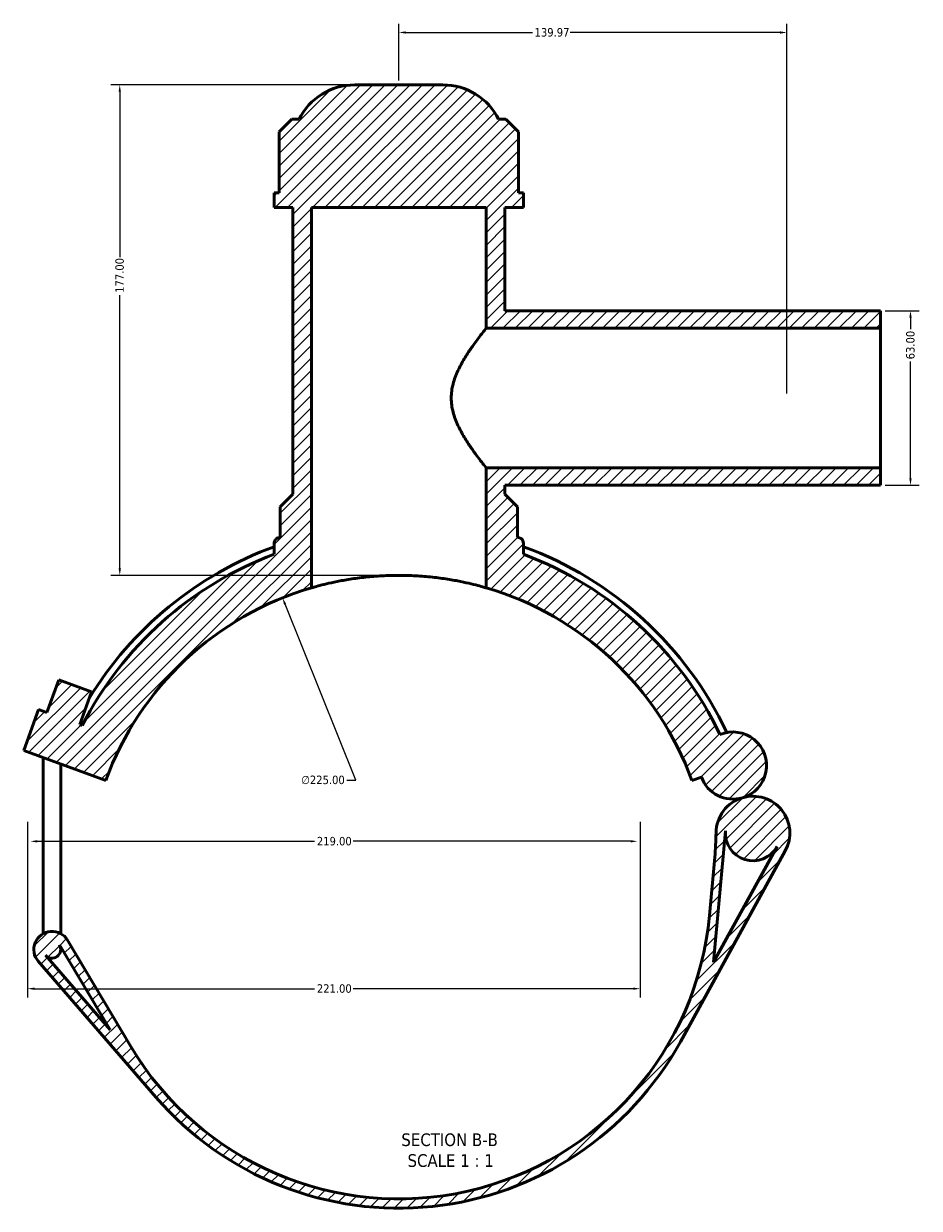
# Model space of a CAD drawing. Header units: millimetres. Extents: x 0 to 898, y -438 to 1031.
# Tile 1 of 5: x 259 to 582, y -438 to -10. Entities that reach past the tile are written whole.
import ezdxf

# ---------------------------------------------------------------- set-up
doc = ezdxf.new("R2010")
doc.units = ezdxf.units.MM
for name, color, linetype, lineweight in [('Dimension (ANSI)', 7, 'Continuous', 25), ('Hatch (ANSI)', 7, 'Continuous', 18), ('Symbol (ANSI)', 7, 'Continuous', 25), ('Visible (ANSI)', 7, 'Continuous', 50)]:
    doc.layers.add(name, color=color, linetype=linetype, lineweight=lineweight)
doc.styles.add('Label Text (ANSI)', font='tahoma.ttf')
doc.styles.add('Note Text (ANSI)', font='tahoma.ttf')
doc.dimstyles.new('Default - mm (ANSI)', dxfattribs={"dimtxt": 3.04800009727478, "dimasz": 2.5, "dimexe": 3.175, "dimexo": 1.6002, "dimgap": 0.7999999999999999, "dimtad": 0, "dimtoh": 1, "dimrnd": 1e-08, "dimzin": 4, "dimdsep": 46, "dimtxsty": 'Note Text (ANSI)', "dimcen": 0.09, "dimdle": 10, "dimclrd": 256, "dimclre": 256, "dimclrt": 256, "dimadec": 1, "dimazin": 1, "dimtfac": 1, "dimtofl": 0, "dimtmove": 0, "dimatfit": 3, "dimfxl": 1, "dimtolj": 1, "dimtzin": 4, "dimlwd": -1, "dimlwe": -1, "dimarcsym": 0})

# ---------------------------------------------------------------- blocks, each defined once
blk = doc.blocks.new('*D7')
at = {"layer": 'Defpoints', "color": 0, "transparency": 16777216}
for p in [(352.7268707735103, -217.3926356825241), (436.6513040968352, -426.1620961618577)]:
    blk.add_point(p, dxfattribs=at)
at = {"layer": 'Dimension (ANSI)', "transparency": 16777216}
for p, q in [((379.1745072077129, -283.1834735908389), (353.6593368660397, -219.7122276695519)), ((375.9545055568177, -283.183473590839), (379.1745072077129, -283.1834735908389))]:
    blk.add_line(p, q, dxfattribs=at)
blk.add_arc((394.6890874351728, -321.7773659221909), 112.5033312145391, 107.0746609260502, 113.5168832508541, dxfattribs=at)
blk.add_solid([(354.0459355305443, -219.5568166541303), (353.272738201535, -219.8676386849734), (352.7268707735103, -217.3926356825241)], dxfattribs=at)
at = {"layer": 'Dimension (ANSI)', "color": 230, "true_color": 0xff0080, "transparency": 16777216, "insert": (359.472984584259, -281.5420028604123), "char_height": 3.04800009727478, "attachment_point": 1, "style": 'Note Text (ANSI)'}
blk.add_mtext('\\A1;∅225.00', dxfattribs=at)
blk = doc.blocks.new('*D9')
at = {"layer": 'Defpoints', "color": 0, "transparency": 16777216}
for p in [(378.7897814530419, -32.27389591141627), (294.0239634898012, -209.2740347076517), (394.6890874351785, -209.2740347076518)]:
    blk.add_point(p, dxfattribs=at)
at = {"layer": 'Dimension (ANSI)', "transparency": 16777216}
for p, q in [((377.1895814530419, -32.27389591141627), (290.8489634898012, -32.27389591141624)), ((294.0239634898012, -34.77389591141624), (294.0239634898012, -94.43431062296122)), ((294.0239634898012, -206.7740347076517), (294.0239634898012, -108.1137253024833)), ((393.0888874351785, -209.2740347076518), (290.8489634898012, -209.2740347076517))]:
    blk.add_line(p, q, dxfattribs=at)
for points in [[(293.6072968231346, -34.77389591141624), (294.4406301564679, -34.77389591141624), (294.0239634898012, -32.27389591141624)], [(293.6072968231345, -206.7740347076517), (294.4406301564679, -206.7740347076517), (294.0239634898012, -209.2740347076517)]]:
    blk.add_solid(points, dxfattribs=at)
at = {"layer": 'Dimension (ANSI)', "color": 230, "true_color": 0xff0080, "transparency": 16777216, "insert": (292.437529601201, -107.3137253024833), "char_height": 3.04800009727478, "attachment_point": 1, "rotation": 90, "style": 'Note Text (ANSI)'}
blk.add_mtext('\\A1;177.00', dxfattribs=at)
blk = doc.blocks.new('*D10')
at = {"layer": 'Defpoints', "color": 0, "transparency": 16777216}
for p in [(568.462723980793, -113.7738959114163), (568.462723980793, -176.7738959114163), (579.242417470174, -176.7738959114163)]:
    blk.add_point(p, dxfattribs=at)
at = {"layer": 'Dimension (ANSI)', "transparency": 16777216}
for p, q in [((570.062923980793, -113.7738959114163), (582.417417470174, -113.7738959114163)), ((579.242417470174, -116.2738959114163), (579.242417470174, -120.4341536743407)), ((579.242417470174, -174.2738959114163), (579.242417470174, -132.113638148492)), ((570.062923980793, -176.7738959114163), (582.417417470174, -176.7738959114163))]:
    blk.add_line(p, q, dxfattribs=at)
for points in [[(578.8257508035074, -116.2738959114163), (579.6590841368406, -116.2738959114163), (579.242417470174, -113.7738959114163)], [(578.8257508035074, -174.2738959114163), (579.6590841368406, -174.2738959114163), (579.242417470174, -176.7738959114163)]]:
    blk.add_solid(points, dxfattribs=at)
at = {"layer": 'Dimension (ANSI)', "color": 230, "true_color": 0xff0080, "transparency": 16777216, "insert": (577.6549600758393, -131.3136381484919), "char_height": 3.04800009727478, "attachment_point": 1, "rotation": 90, "style": 'Note Text (ANSI)'}
blk.add_mtext('\\A1;63.00', dxfattribs=at)
blk = doc.blocks.new('*D11')
at = {"layer": 'Defpoints', "color": 0, "transparency": 16777216}
for p in [(534.6620189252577, -13.36457105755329), (394.6890874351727, -32.27389591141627), (534.6620189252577, -145.2738959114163)]:
    blk.add_point(p, dxfattribs=at)
at = {"layer": 'Dimension (ANSI)', "transparency": 16777216}
for p, q in [((394.6890874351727, -30.67369591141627), (394.6890874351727, -10.18957105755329)), ((534.6620189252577, -143.6736959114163), (534.6620189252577, -10.18957105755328)), ((397.1890874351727, -13.36457105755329), (442.8401685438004, -13.36457105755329)), ((532.1620189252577, -13.36457105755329), (456.538006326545, -13.36457105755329))]:
    blk.add_line(p, q, dxfattribs=at)
for points in [[(397.1890874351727, -12.94790439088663), (397.1890874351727, -13.78123772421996), (394.6890874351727, -13.36457105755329)], [(532.1620189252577, -12.94790439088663), (532.1620189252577, -13.78123772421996), (534.6620189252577, -13.36457105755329)]]:
    blk.add_solid(points, dxfattribs=at)
at = {"layer": 'Dimension (ANSI)', "color": 230, "true_color": 0xff0080, "transparency": 16777216, "insert": (443.6401685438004, -11.77711366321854), "char_height": 3.04800009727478, "attachment_point": 1, "style": 'Note Text (ANSI)'}
blk.add_mtext('\\A1;139.97', dxfattribs=at)
blk = doc.blocks.new('*D12')
at = {"layer": 'Defpoints', "color": 0, "transparency": 16777216}
for p in [(260.7812187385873, -296.5853959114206), (481.7812187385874, -296.5853959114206), (481.7812187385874, -358.4325080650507)]:
    blk.add_point(p, dxfattribs=at)
at = {"layer": 'Dimension (ANSI)', "transparency": 16777216}
for p, q in [((260.7812187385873, -298.1855959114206), (260.7812187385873, -361.6075080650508)), ((481.7812187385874, -298.1855959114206), (481.7812187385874, -361.6075080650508)), ((263.2812187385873, -358.4325080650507), (364.3217612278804, -358.4325080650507)), ((479.2812187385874, -358.4325080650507), (378.2406762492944, -358.4325080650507))]:
    blk.add_line(p, q, dxfattribs=at)
for points in [[(263.2812187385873, -358.0158413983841), (263.2812187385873, -358.8491747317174), (260.7812187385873, -358.4325080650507)], [(479.2812187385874, -358.0158413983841), (479.2812187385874, -358.8491747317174), (481.7812187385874, -358.4325080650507)]]:
    blk.add_solid(points, dxfattribs=at)
at = {"layer": 'Dimension (ANSI)', "color": 230, "true_color": 0xff0080, "transparency": 16777216, "insert": (365.1217612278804, -356.845050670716), "char_height": 3.04800009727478, "attachment_point": 1, "style": 'Note Text (ANSI)'}
blk.add_mtext('\\A1;221.00', dxfattribs=at)
blk = doc.blocks.new('*D13')
at = {"layer": 'Defpoints', "color": 0, "transparency": 16777216}
for p in [(261.7812187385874, -305.250266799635), (480.7812187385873, -305.250266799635), (480.7812187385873, -305.250266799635)]:
    blk.add_point(p, dxfattribs=at)
at = {"layer": 'Dimension (ANSI)', "transparency": 16777216}
for p, q in [((264.2812187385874, -305.250266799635), (364.3217612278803, -305.250266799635)), ((478.2812187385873, -305.250266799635), (378.2406762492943, -305.250266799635))]:
    blk.add_line(p, q, dxfattribs=at)
for points in [[(264.2812187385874, -304.8336001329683), (264.2812187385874, -305.6669334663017), (261.7812187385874, -305.250266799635)], [(478.2812187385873, -304.8336001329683), (478.2812187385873, -305.6669334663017), (480.7812187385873, -305.250266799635)]]:
    blk.add_solid(points, dxfattribs=at)
at = {"layer": 'Dimension (ANSI)', "color": 230, "true_color": 0xff0080, "transparency": 16777216, "insert": (365.1217612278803, -303.6628094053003), "char_height": 3.04800009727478, "attachment_point": 1, "style": 'Note Text (ANSI)'}
blk.add_mtext('\\A1;219.00', dxfattribs=at)

msp = doc.modelspace()

# ---------------------------------------------------------------- hatches: boundary and pattern name
at = {"layer": 'Hatch (ANSI)'}
h = msp.add_hatch(dxfattribs=at)
h.set_pattern_fill('ANSI31', color=256, scale=25.4, style=0)
h.set_pattern_definition([(45, (0, 0), (-2.245064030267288, 2.245064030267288), [])])
edge = h.paths.add_edge_path()
edge.add_ellipse((522.4163013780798, -302.308651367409), major_axis=(-3.777523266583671, 12.78034415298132), ratio=1, start_angle=0, end_angle=72.83797818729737)
edge.add_ellipse((396.5986556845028, -300.7807105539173), major_axis=(112.4917052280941, -1.366109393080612), ratio=1, start_angle=355.49837295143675, end_angle=360, ccw=False)
edge.add_line((508.6361134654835, -310.9717877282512), (506.7265452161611, -331.9649730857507))
edge.add_ellipse((394.6890874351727, -321.7738959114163), major_axis=(112.0374577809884, -10.19107717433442), ratio=1, start_angle=215.9598470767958, end_angle=360, ccw=False)
edge.add_line((298.0183663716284, -379.3153738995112), (275.1740380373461, -340.9364901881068))
edge.add_ellipse((269.5671362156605, -344.2738959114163), major_axis=(5.606901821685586, 3.337405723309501), ratio=1, start_angle=-5.088887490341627e-14, end_angle=190.0982775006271)
edge.add_line((264.6322651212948, -348.5426981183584), (307.0525835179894, -397.5819351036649))
edge.add_ellipse((394.6890874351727, -321.7738959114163), major_axis=(-87.63650391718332, -75.80803919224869), ratio=1, start_angle=0, end_angle=110.3373189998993)
edge.add_line((496.2292197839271, -377.6005664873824), (534.0945540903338, -308.7293438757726))
edge.add_ellipse((522.4163013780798, -302.308651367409), major_axis=(11.67825271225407, -6.420692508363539), ratio=1, start_angle=0, end_angle=135.2682052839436)
edge = h.paths.add_edge_path(flags=0)
edge.add_line((272.2739164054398, -342.6627345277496), (290.5094345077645, -373.2987339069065))
edge.add_line((290.5094345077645, -373.2987339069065), (267.1847846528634, -346.3346969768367))
edge.add_ellipse((269.5671362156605, -344.2738959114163), major_axis=(-2.382351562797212, -2.060801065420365), ratio=1, start_angle=-1.017777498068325e-13, end_angle=169.9017224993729)
edge = h.paths.add_edge_path(flags=0)
edge.add_line((508.1908275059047, -348.839020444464), (512.5052954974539, -301.4071330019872))
edge.add_ellipse((522.4163013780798, -302.308651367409), major_axis=(-9.911005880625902, 0.9015183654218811), ratio=1, start_angle=0, end_angle=156.3954435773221)
edge.add_line((531.1370745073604, -307.1033243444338), (508.1908275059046, -348.839020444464))
edge = h.paths.add_edge_path()
edge.add_line((432.9390874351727, -176.7738959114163), (568.462723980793, -176.7738959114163))
edge.add_line((568.462723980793, -176.7738959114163), (568.462723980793, -170.4738959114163))
edge.add_line((568.462723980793, -170.4738959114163), (426.1890874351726, -170.4738959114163))
edge.add_line((426.1890874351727, -170.4738959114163), (426.1890874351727, -213.7738959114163))
edge.add_ellipse((394.6890874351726, -321.7738959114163), major_axis=(31.50000000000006, 108.0000000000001), ratio=1, start_angle=306.260204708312, end_angle=360, ccw=False)
edge.add_line((500.4045072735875, -283.2966297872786), (503.8199285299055, -282.0535181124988))
edge.add_ellipse((515.2046660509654, -277.9098125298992), major_axis=(-11.38473752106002, -4.143705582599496), ratio=1, start_angle=0, end_angle=86.4662509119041)
edge.add_ellipse((515.2046660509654, -277.9098125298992), major_axis=(3.434112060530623, -11.61849468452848), ratio=1, start_angle=0, end_angle=186.2410347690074)
edge.add_ellipse((394.6890874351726, -321.7738959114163), major_axis=(115.8387572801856, 55.04039254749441), ratio=1, start_angle=3.967943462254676e-15, end_angle=44.04445110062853)
edge.add_line((439.6890874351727, -201.6778406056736), (439.6890874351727, -197.8081167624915))
edge.add_ellipse((437.4390874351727, -197.8081167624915), major_axis=(2.249999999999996, 3.293642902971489e-28), ratio=1, start_angle=0, end_angle=70.97308056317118)
edge.add_ellipse((394.6890874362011, -321.7738959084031), major_axis=(43.48352779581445, 126.0928515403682), ratio=1, start_angle=0, end_angle=0.3329785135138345)
edge.add_line((437.4390874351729, -195.4304675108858), (437.4390874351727, -184.5238959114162))
edge.add_line((437.4390874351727, -184.5238959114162), (432.9390874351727, -180.0238959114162))
edge.add_line((432.9390874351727, -180.0238959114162), (432.9390874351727, -176.7738959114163))
edge = h.paths.add_edge_path()
edge.add_line((568.462723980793, -113.7738959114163), (432.9390874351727, -113.7738959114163))
edge.add_line((432.9390874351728, -113.7738959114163), (432.9390874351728, -76.52389591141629))
edge.add_line((432.9390874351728, -76.52389591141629), (439.6890874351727, -76.52389591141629))
edge.add_line((439.6890874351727, -76.52389591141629), (439.6890874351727, -71.21389591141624))
edge.add_line((439.6890874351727, -71.21389591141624), (437.8352629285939, -71.21389591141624))
edge.add_line((437.8352629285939, -71.21389591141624), (437.8352629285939, -49.16389591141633))
edge.add_line((437.8352629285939, -49.16389591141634), (433.3352629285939, -44.66389591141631))
edge.add_line((433.3352629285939, -44.66389591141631), (430.6890874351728, -44.66389591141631))
edge.add_ellipse((410.5883934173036, -54.7738959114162), major_axis=(20.1006940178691, 10.10999999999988), ratio=1, start_angle=5.65431943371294e-15, end_angle=63.29908064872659)
edge.add_line((410.5883934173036, -32.2738959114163), (378.7897814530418, -32.27389591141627))
edge.add_ellipse((378.7897814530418, -54.77389591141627), major_axis=(1.554312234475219e-14, 22.49999999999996), ratio=1, start_angle=0, end_angle=63.2990806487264)
edge.add_line((358.6890874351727, -44.66389591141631), (356.0429119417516, -44.66389591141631))
edge.add_line((356.0429119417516, -44.66389591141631), (351.5429119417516, -49.16389591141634))
edge.add_line((351.5429119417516, -49.16389591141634), (351.5429119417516, -71.21389591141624))
edge.add_line((351.5429119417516, -71.21389591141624), (349.6890874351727, -71.21389591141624))
edge.add_line((349.6890874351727, -71.21389591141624), (349.6890874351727, -76.5238959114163))
edge.add_line((349.6890874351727, -76.5238959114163), (356.4390874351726, -76.52389591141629))
edge.add_line((356.4390874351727, -76.52389591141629), (356.4390874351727, -180.0238959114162))
edge.add_line((356.4390874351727, -180.0238959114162), (351.9390874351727, -184.5238959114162))
edge.add_line((351.9390874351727, -184.5238959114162), (351.9390874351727, -195.4304675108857))
edge.add_ellipse((394.6890874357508, -321.7738959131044), major_axis=(-42.75000000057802, 126.3434284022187), ratio=1, start_angle=0, end_angle=0.3329785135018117)
edge.add_spline(control_points=[(351.2055596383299, -195.6810443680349), (351.0423482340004, -195.7373283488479), (350.8861558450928, -195.8122107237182), (350.5939805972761, -195.9962134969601), (350.4589661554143, -196.1047240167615), (350.1318855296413, -196.4361253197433), (349.9687760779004, -196.6828557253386), (349.7463135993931, -197.2249511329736), (349.6890874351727, -197.5151334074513), (349.6890874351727, -197.8081167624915)], knot_values=[-0.2793762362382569, -0.2793762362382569, -0.2793762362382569, -0.2793762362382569, -0.2275831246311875, -0.2275831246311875, -0.1757900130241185, -0.1757900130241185, -0.08789500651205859, -0.08789500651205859, 0, 0, 0, 0], degree=3, periodic=0)
edge.add_line((349.6890874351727, -197.8081167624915), (349.6890874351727, -201.6778406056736))
edge.add_ellipse((394.6890874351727, -321.7738959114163), major_axis=(-45.00000000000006, 120.0960553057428), ratio=1, start_angle=0, end_angle=42.4048910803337)
edge.add_line((280.4725603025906, -263.4416798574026), (279.5603260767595, -263.1096537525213))
edge.add_line((279.5603260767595, -263.1096537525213), (283.8697798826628, -251.2695267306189))
edge.add_line((283.8697798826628, -251.2695267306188), (272.0296528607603, -246.9600729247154))
edge.add_line((272.0296528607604, -246.9600729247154), (267.7201990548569, -258.8001999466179))
edge.add_line((267.7201990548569, -258.8001999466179), (264.7601672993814, -257.722836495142))
edge.add_line((264.7601672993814, -257.722836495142), (259.373350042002, -272.5229952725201))
edge.add_line((259.3733500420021, -272.5229952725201), (288.973667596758, -283.2966297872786))
edge.add_ellipse((394.6890874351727, -321.7738959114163), major_axis=(-105.7154198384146, 38.47726612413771), ratio=1, start_angle=306.26020470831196, end_angle=360, ccw=False)
edge.add_line((363.1890874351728, -213.7738959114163), (363.1890874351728, -76.52389591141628))
edge.add_line((363.1890874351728, -76.52389591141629), (426.1890874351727, -76.52389591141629))
edge.add_line((426.1890874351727, -76.52389591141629), (426.1890874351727, -120.0738959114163))
edge.add_line((426.1890874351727, -120.0738959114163), (568.462723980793, -120.0738959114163))
edge.add_line((568.462723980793, -120.0738959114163), (568.462723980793, -113.7738959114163))

# ---------------------------------------------------------------- linework, layer by layer
at = {"layer": 'Visible (ANSI)'}
for p, q in [((410.5883934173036, -32.27389591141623), (378.7897814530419, -32.27389591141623)), ((356.0429119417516, -44.66389591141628), (351.5429119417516, -49.1638959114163)), ((358.6890874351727, -44.66389591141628), (356.0429119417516, -44.66389591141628)), ((433.3352629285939, -44.66389591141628), (430.6890874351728, -44.66389591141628)), ((437.8352629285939, -49.1638959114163), (433.3352629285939, -44.66389591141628)), ((351.5429119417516, -49.1638959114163), (351.5429119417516, -71.21389591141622)), ((437.8352629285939, -71.21389591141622), (437.8352629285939, -49.1638959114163)), ((351.5429119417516, -71.21389591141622), (349.6890874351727, -71.21389591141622)), ((349.6890874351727, -71.21389591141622), (349.6890874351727, -76.52389591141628)), ((439.6890874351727, -71.21389591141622), (437.8352629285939, -71.21389591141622)), ((439.6890874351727, -76.52389591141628), (439.6890874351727, -71.21389591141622)), ((349.6890874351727, -76.52389591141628), (356.4390874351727, -76.52389591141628)), ((356.4390874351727, -76.52389591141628), (356.4390874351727, -180.0238959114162)), ((363.1890874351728, -213.7738959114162), (363.1890874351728, -76.52389591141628)), ((363.1890874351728, -76.52389591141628), (426.1890874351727, -76.52389591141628)), ((426.1890874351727, -76.52389591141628), (426.1890874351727, -120.0738959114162)), ((432.9390874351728, -113.7738959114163), (432.9390874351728, -76.52389591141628)), ((432.9390874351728, -76.52389591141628), (439.6890874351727, -76.52389591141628)), ((568.4627239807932, -113.7738959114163), (432.9390874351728, -113.7738959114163)), ((568.4627239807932, -113.7738959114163), (568.4627239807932, -120.0738959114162)), ((426.1890874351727, -120.0738959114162), (568.4627239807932, -120.0738959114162)), ((568.4627239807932, -120.0738959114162), (568.4627239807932, -170.4738959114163)), ((568.4627239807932, -170.4738959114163), (426.1890874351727, -170.4738959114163)), ((426.1890874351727, -170.4738959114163), (426.1890874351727, -213.7738959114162)), ((568.4627239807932, -170.4738959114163), (568.4627239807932, -176.7738959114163)), ((432.9390874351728, -176.7738959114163), (568.4627239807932, -176.7738959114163)), ((432.9390874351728, -180.0238959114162), (432.9390874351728, -176.7738959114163)), ((356.4390874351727, -180.0238959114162), (351.9390874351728, -184.5238959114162)), ((437.4390874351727, -184.5238959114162), (432.9390874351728, -180.0238959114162)), ((351.9390874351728, -184.5238959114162), (351.9390874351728, -195.4304675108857)), ((437.4390874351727, -195.4304675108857), (437.4390874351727, -184.5238959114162)), ((349.6890874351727, -197.8081167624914), (349.6890874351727, -201.6778406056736)), ((439.6890874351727, -201.6778406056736), (439.6890874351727, -197.8081167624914)), ((272.0296528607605, -246.9600729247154), (267.720199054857, -258.8001999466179)), ((283.8697798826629, -251.2695267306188), (272.0296528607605, -246.9600729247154)), ((279.5603260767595, -263.1096537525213), (283.8697798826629, -251.2695267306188)), ((264.7601672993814, -257.722836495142), (259.3733500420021, -272.52299527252)), ((267.720199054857, -258.8001999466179), (264.7601672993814, -257.722836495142)), ((280.4725603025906, -263.4416798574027), (279.5603260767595, -263.1096537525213)), ((259.3733500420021, -272.52299527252), (288.973667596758, -283.2966297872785)), ((266.4171362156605, -338.1138959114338), (266.4171362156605, -275.086723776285)), ((272.7171362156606, -338.1138959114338), (272.7171362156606, -277.3797362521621)), ((500.4045072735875, -283.2966297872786), (503.8199285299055, -282.0535181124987)), ((508.1908275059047, -348.8390204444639), (512.5052954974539, -301.4071330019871)), ((531.1370745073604, -307.1033243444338), (508.1908275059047, -348.8390204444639)), ((496.2292197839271, -377.6005664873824), (534.0945540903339, -308.7293438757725)), ((508.6361134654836, -310.9717877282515), (506.7265452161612, -331.9649730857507)), ((266.4171362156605, -338.1138959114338), (266.4171362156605, -338.5596046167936)), ((272.7171362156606, -338.5596046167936), (272.7171362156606, -338.1138959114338)), ((298.0183663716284, -379.3153738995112), (275.1740380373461, -340.9364901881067)), ((272.2739164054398, -342.6627345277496), (290.5094345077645, -373.2987339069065)), ((272.7171362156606, -344.2738959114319), (272.7171362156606, -343.4073518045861)), ((264.6322651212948, -348.5426981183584), (307.0525835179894, -397.5819351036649)), ((290.5094345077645, -373.2987339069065), (267.1847846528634, -346.3346969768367))]:
    msp.add_line(p, q, dxfattribs=at)
for centre, radius, start, end in [((378.7897814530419, -54.77389591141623), 22.49999999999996, 90, 153.2990806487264), ((410.5883934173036, -54.77389591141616), 22.49999999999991, 26.70091935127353, 90.00000000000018), ((394.6890874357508, -321.7738959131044), 133.3800000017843, 108.6939409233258, 109.0269194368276), ((394.6890874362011, -321.7738959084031), 133.3799999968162, 70.97308056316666, 71.30605907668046), ((437.4390874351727, -197.8081167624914), 2.249999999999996, 0, 70.97308056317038), ((394.6890874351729, -321.7738959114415), 130.8150000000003, 110.1205960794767, 148.6351230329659), ((394.6890874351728, -321.7738959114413), 130.8149999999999, 25.23957014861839, 69.87940392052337), ((394.6890874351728, -321.7738959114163), 128.2500000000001, 110.5409775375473, 152.945868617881), ((394.6890874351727, -321.7738959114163), 128.2500000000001, 25.41457136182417, 69.45902246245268), ((394.6890874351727, -321.7738959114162), 112.4999999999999, 106.2602047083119, 160), ((394.6890874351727, -321.7738959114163), 112.5000000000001, 20.00000000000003, 73.73979529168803), ((515.2046660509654, -277.9098125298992), 12.11538461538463, 286.4662509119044, 112.707285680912), ((515.2046660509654, -277.9098125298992), 12.11538461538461, 200.0000000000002, 286.4662509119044), ((522.4163013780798, -302.308651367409), 13.32692307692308, 106.4662509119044, 179.3042290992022), ((522.4163013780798, -302.308651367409), 13.32692307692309, 331.1980456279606, 106.4662509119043), ((396.5986556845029, -300.7807105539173), 112.4999999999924, 354.8026020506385, 359.3042290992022), ((522.4163013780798, -302.308651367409), 9.95192307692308, 174.8026020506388, 331.1980456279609), ((394.6890874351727, -321.7738959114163), 112.5, 210.7624491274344, 354.8026020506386), ((269.5671362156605, -344.2738959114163), 6.525000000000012, 30.76244912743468, 220.860726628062), ((269.5671362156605, -344.2738959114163), 3.150000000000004, 220.8607266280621, 30.76244912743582), ((394.6890874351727, -321.7738959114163), 115.875, 220.8607266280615, 331.1980456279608)]:
    msp.add_arc(centre, radius, start, end, dxfattribs=at)
for points, knots in [([(426.1890874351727, -120.0738959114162), (426.1890874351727, -120.0738959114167), (426.0538043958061, -120.2423521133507), (425.5137896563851, -120.9224076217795), (425.1093420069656, -121.4337037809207), (424.0893845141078, -122.7496792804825), (423.4731798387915, -123.555493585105), (422.1247771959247, -125.3771098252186), (421.3930816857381, -126.3929466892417), (419.9128414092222, -128.5507491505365), (419.1050537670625, -129.7796513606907), (417.5037699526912, -132.4504041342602), (416.7105028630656, -133.8918983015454), (415.3037969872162, -136.9328320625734), (414.6910362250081, -138.5344635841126), (413.8314106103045, -141.8430761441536), (413.5890874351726, -143.551279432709), (413.5890874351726, -145.2738959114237)], [12.20996360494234, 12.20996360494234, 12.20996360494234, 12.20996360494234, 12.71067562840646, 12.71067562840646, 13.21138765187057, 13.21138765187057, 13.71209967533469, 13.71209967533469, 14.21281169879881, 14.21281169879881, 14.72959664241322, 14.72959664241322, 15.24638158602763, 15.24638158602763, 15.76316652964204, 15.76316652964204, 16.27995147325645, 16.27995147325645, 16.27995147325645, 16.27995147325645]), ([(413.5890874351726, -145.2738959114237), (413.5890874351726, -146.9965123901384), (413.8314106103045, -148.7047156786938), (414.6910362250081, -152.0133282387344), (415.3037969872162, -153.6149597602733), (416.7105028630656, -156.6558935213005), (417.5037699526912, -158.0973876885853), (419.1050537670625, -160.7681404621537), (419.9128414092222, -161.9970426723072), (421.3930816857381, -164.1548451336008), (422.1247771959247, -165.1706819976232), (423.4731798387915, -166.9922982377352), (424.0893845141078, -167.7981125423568), (425.1093420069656, -169.1140880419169), (425.5137896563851, -169.625384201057), (426.0538043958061, -170.3054397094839), (426.1890874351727, -170.4738959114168), (426.1890874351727, -170.4738959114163)], [0, 0, 0, 0, 0.516784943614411, 0.516784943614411, 1.033569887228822, 1.033569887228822, 1.550354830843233, 1.550354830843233, 2.067139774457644, 2.067139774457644, 2.567851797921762, 2.567851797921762, 3.06856382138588, 3.06856382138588, 3.569275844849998, 3.569275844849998, 4.069987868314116, 4.069987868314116, 4.069987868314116, 4.069987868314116]), ([(351.2055596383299, -195.6810443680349), (351.0423482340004, -195.7373283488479), (350.8861558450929, -195.8122107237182), (350.5939805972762, -195.9962134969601), (350.4589661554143, -196.1047240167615), (350.1318855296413, -196.4361253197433), (349.9687760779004, -196.6828557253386), (349.7463135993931, -197.2249511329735), (349.6890874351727, -197.5151334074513), (349.6890874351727, -197.8081167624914)], [-0.2793762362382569, -0.2793762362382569, -0.2793762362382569, -0.2793762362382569, -0.2275831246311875, -0.2275831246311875, -0.1757900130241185, -0.1757900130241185, -0.08789500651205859, -0.08789500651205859, 0, 0, 0, 0]), ([(426.1890874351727, -213.7738959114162), (426.1890874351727, -213.7738959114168), (425.9975985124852, -213.7174232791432), (425.1951032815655, -213.4881298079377), (424.5843090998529, -213.3155137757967), (422.9737854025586, -212.8844072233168), (421.9727770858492, -212.6260181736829), (419.6637241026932, -212.0746413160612), (418.355499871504, -211.7822178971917), (415.5707134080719, -211.219723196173), (413.9973315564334, -210.9296098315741), (410.5678513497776, -210.3866035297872), (408.7117832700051, -210.1342229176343), (404.8343037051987, -209.7153077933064), (402.8096078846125, -209.5487778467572), (398.7314752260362, -209.3280019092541), (396.6779900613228, -209.2738959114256), (392.7001848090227, -209.2738959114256), (390.6466996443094, -209.3280019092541), (386.5685669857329, -209.5487778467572), (384.5438711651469, -209.7153077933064), (380.6663916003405, -210.1342229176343), (378.810323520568, -210.3866035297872), (375.3808433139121, -210.9296098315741), (373.8074614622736, -211.219723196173), (371.0226749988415, -211.7822178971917), (369.7144507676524, -212.0746413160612), (367.4053977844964, -212.6260181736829), (366.4043894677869, -212.8844072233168), (364.7938657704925, -213.3155137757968), (364.18307158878, -213.4881298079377), (363.3805763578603, -213.7174232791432), (363.1890874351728, -213.7738959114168), (363.1890874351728, -213.7738959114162)], [9.547799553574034, 9.547799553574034, 9.547799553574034, 9.547799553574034, 10.14460370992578, 10.14460370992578, 10.74140786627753, 10.74140786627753, 11.33821202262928, 11.33821202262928, 11.93501617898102, 11.93501617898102, 12.53168696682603, 12.53168696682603, 13.12835775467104, 13.12835775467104, 13.72502854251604, 13.72502854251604, 14.32169933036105, 14.32169933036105, 14.91837011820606, 14.91837011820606, 15.51504090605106, 15.51504090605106, 16.11171169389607, 16.11171169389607, 16.70838248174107, 16.70838248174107, 17.30518663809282, 17.30518663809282, 17.90199079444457, 17.90199079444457, 18.49879495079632, 18.49879495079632, 19.09559910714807, 19.09559910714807, 19.09559910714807, 19.09559910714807])]:
    msp.add_open_spline(points, degree=3, knots=knots, dxfattribs=at)

# ---------------------------------------------------------------- texts
at = {"layer": 'Symbol (ANSI)', "char_height": 4.571999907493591, "attachment_point": 7, "style": 'Label Text (ANSI)'}
for s, insert in [('SECTION B-B', (395.5899525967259, -415.306057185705)), ('SCALE 1 : 1', (397.8129674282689, -422.8189145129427))]:
    msp.add_mtext(s, dxfattribs=dict(at, insert=insert))

# ---------------------------------------------------------------- dimensions: what is measured, and where the dimension line sits
at = {"layer": 'Dimension (ANSI)'}
for base, p1, p2, angle, override, picture, middle in [((534.6620189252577, -13.36457105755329), (394.6890874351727, -32.27389591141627), (534.6620189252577, -145.2738959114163), 180, {"dimtoh": 0, "dimdec": 2, "dimtp": 0, "dimtm": -0, "dimtdec": 2, "dimatfit": 1}, '*D11', (449.6890874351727, -13.36457105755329)), ((294.0239634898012, -209.2740347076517), (378.7897814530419, -32.27389591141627), (394.6890874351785, -209.2740347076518), 90, {"dimtoh": 0, "dimdec": 2, "dimtp": 0, "dimtm": -0, "dimtdec": 2, "dimatfit": 1}, '*D9', (294.0239634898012, -101.2740179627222)), ((579.242417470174, -176.7738959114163), (568.462723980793, -113.7738959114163), (568.462723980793, -176.7738959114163), 90, {"dimtoh": 0, "dimdec": 2, "dimtp": 0, "dimtm": -0, "dimtdec": 2, "dimatfit": 1}, '*D10', (579.242417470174, -126.2738959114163)), ((481.7812187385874, -358.4325080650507), (260.7812187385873, -296.5853959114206), (481.7812187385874, -296.5853959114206), 180, {"dimtoh": 0, "dimdec": 2, "dimtp": 0, "dimtm": -0, "dimtdec": 2, "dimatfit": 1}, '*D12', (371.2812187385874, -358.4325080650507)), ((480.7812187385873, -305.250266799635), (261.7812187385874, -305.250266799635), (480.7812187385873, -305.250266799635), 180, {"dimtoh": 0, "dimdec": 2, "dimse1": 1, "dimse2": 1, "dimtp": 0, "dimtm": -0, "dimtdec": 2, "dimatfit": 1}, '*D13', (371.2812187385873, -305.250266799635))]:
    dim = msp.add_linear_dim(base=base, p1=p1, p2=p2, angle=angle, dimstyle='Default - mm (ANSI)', override=override, dxfattribs=at)
    dim.commit()
    dim.dimension.update_dxf_attribs({"geometry": picture, "text_midpoint": middle, "dimtype": 160})
dim = msp.add_diameter_dim_2p(p1=(436.6513040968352, -426.1620961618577), p2=(352.7268707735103, -217.3926356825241), dimstyle='Default - mm (ANSI)', override={"dimtih": 1, "dimdec": 2, "dimlfac": 0.9999703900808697, "dimtp": 0, "dimtm": -0, "dimtdec": 2}, dxfattribs=at)
dim.commit()
dim.dimension.update_dxf_attribs({"geometry": '*D7', "text_midpoint": (367.3137450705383, -283.183473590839), "dimtype": 163})

doc.saveas('drawing.dxf')
